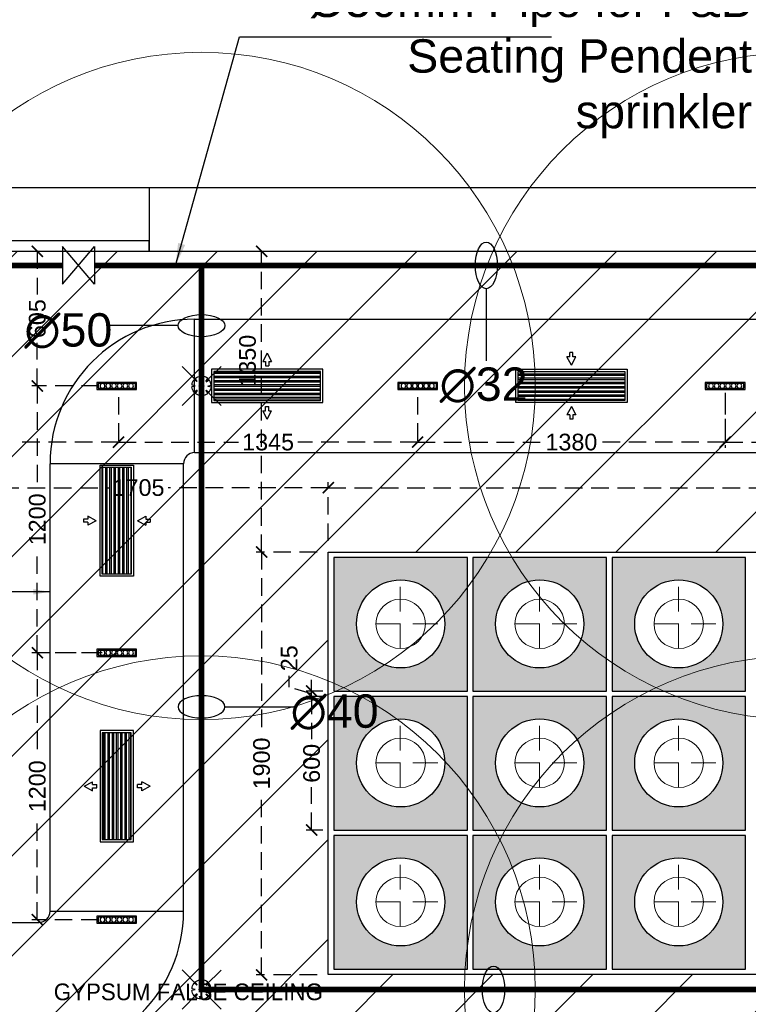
# Model space of a CAD drawing. Header units: millimetres. Extents: x 977810 to 1748958, y 1188532 to 1209441.
# Tile 22 of 30: x 1122526 to 1125800, y 1196809 to 1201236. Entities that reach past the tile are written whole.
import ezdxf

# ---------------------------------------------------------------- set-up
doc = ezdxf.new("R2010")
doc.units = ezdxf.units.MM
doc.header["$LTSCALE"] = 7
doc.header["$PDMODE"] = 35
doc.header["$PDSIZE"] = -5
for name, pattern in [('( Hidden )', [0.375, 0.25, -0.125]), ('Hidden', [9.524999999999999, 6.35, -3.175]), ('HIDDEN2', [4.7624999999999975, 3.174999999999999, -1.587499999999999])]:
    doc.linetypes.add(name, pattern=pattern)
for name, color, linetype in [('$AUDIT-BAD-LAYER', 7, 'Continuous'), ('FIRE DIA', 7, 'Continuous'), ('HVAC RAG', 1, 'Continuous'), ('HVAC SAG', 6, 'Continuous'), ('HVAC TEXT PP', 7, 'Continuous'), ('PD_BASE', 8, 'Continuous'), ('PD_DIMENSION', 101, 'Continuous'), ('PP- HVAC TEXT 1', 7, 'Continuous')]:
    doc.layers.add(name, color=color, linetype=linetype)
for name, color, linetype, lineweight in [('COMMENTS', 2, 'Continuous', 50), ('FIRE', 1, 'Continuous', 25), ('PD_025_TEXT', 61, 'Continuous', 25), ('PD_ELEVATION_03', 80, 'Continuous', 18), ('PD_ELEVATION_05', 50, 'Continuous', 30), ('PD_FIXTURE', 21, 'Continuous', 25), ('PD_HATCH', 45, 'Continuous', 9), ('PD_I_LIGHTING', 23, 'Continuous', 15), ('PP-FIRE SPRINKLER', 1, 'Continuous', 0), ('PP-SPRINKLER PIPE', 1, 'Continuous', 0), ('SH-SPRINKLAR', 1, 'Continuous', 30), ('WALL ROOM 22', 8, 'Continuous', 0)]:
    doc.layers.add(name, color=color, linetype=linetype, lineweight=lineweight)
doc.styles.add('ROMANS', font='ARIALN.TTF', dxfattribs={"width": 0.75})
doc.styles.get("Standard").update_dxf_attribs({"font": 'arial.ttf'})
doc.styles.add('text Ht 200mm', font='arial.ttf')
doc.dimstyles.new('100', dxfattribs={"dimtxt": 200, "dimasz": 75, "dimexe": 35, "dimexo": 25, "dimgap": 0.5, "dimtad": 1, "dimdec": 0, "dimrnd": 5, "dimzin": 0, "dimdsep": 46, "dimtxsty": 'Standard', "dimblk": 'OBLIQUE', "dimcen": 5, "dimdle": 35, "dimclre": 1, "dimadec": 0, "dimazin": 0, "dimtfac": 1, "dimtdec": 0, "dimtmove": 1, "dimatfit": 3, "dimfxl": 0.18, "dimtolj": 1, "dimtzin": 0, "dimlwd": -1, "dimlwe": -1, "dimarcsym": 0})
doc.dimstyles.new('MM', dxfattribs={"dimtxt": 75, "dimasz": 50, "dimexe": 25, "dimexo": 50, "dimgap": 25, "dimtad": 0, "dimdec": 0, "dimrnd": 5, "dimtxsty": 'Standard', "dimblk": 'ARCHTICK', "dimcen": 2.5, "dimadec": 0, "dimazin": 0, "dimtfac": 1, "dimtdec": 0, "dimtmove": 1, "dimatfit": 3, "dimfxl": 1, "dimarcsym": 0})

# ---------------------------------------------------------------- blocks, each defined once
blk = doc.blocks.new('_ARCHTICK')
at = {"color": 0, "linetype": 'ByBlock', "const_width": 0.15}
blk.add_lwpolyline([(-0.5, -0.5), (0.5, 0.5)], dxfattribs=at)
blk = doc.blocks.new('*D91')
at = {"layer": 'Defpoints', "color": 0, "ltscale": 45, "transparency": 16777216}
for p in [(1123837.903819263, 1198217.943825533), (1123937.725084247, 1198217.943825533, 999001.3930008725), (1123937.725084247, 1198192.943825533, 999001.393000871)]:
    blk.add_point(p, dxfattribs=at)
at = {"layer": 'PD_DIMENSION', "color": 0, "linetype": '( Hidden )', "lineweight": -2, "ltscale": 45, "transparency": 16777216}
for p, q in [((1123737.110845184, 1198235.681717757), (1123737.110845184, 1198285.681717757)), ((1123837.903819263, 1198217.943825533), (1123837.903819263, 1198267.943825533)), ((1123837.903819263, 1198205.443825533), (1123737.110845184, 1198235.681717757)), ((1123887.725084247, 1198217.943825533), (1123812.903819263, 1198217.943825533)), ((1123837.903819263, 1198192.943825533), (1123837.903819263, 1198217.943825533)), ((1123837.903819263, 1198192.943825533), (1123837.903819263, 1198217.943825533)), ((1123887.725084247, 1198192.943825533), (1123812.903819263, 1198192.943825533)), ((1123837.903819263, 1198192.943825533), (1123837.903819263, 1198142.943825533))]:
    blk.add_line(p, q, dxfattribs=at)
at = {"layer": 'PD_DIMENSION', "color": 0, "lineweight": -2, "ltscale": 45, "transparency": 16777216, "xscale": 50, "yscale": 50, "zscale": 50}
for p, rotation in [((1123837.903819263, 1198217.943825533), 270), ((1123837.903819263, 1198192.943825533), 90)]:
    blk.add_blockref('_ARCHTICK', p, dxfattribs=dict(at, rotation=rotation))
at = {"layer": 'PD_DIMENSION', "color": 0, "ltscale": 45, "transparency": 16777216, "insert": (1123737.110845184, 1198365.320189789), "char_height": 75, "attachment_point": 5, "rotation": 90}
blk.add_mtext('25', dxfattribs=at)
blk = doc.blocks.new('*D92')
at = {"layer": 'Defpoints', "color": 0, "ltscale": 45, "transparency": 16777216}
for p in [(1122604.994466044, 1198389.817975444), (1122932.051075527, 1198389.817975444, -644593.7559600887), (1122930.432862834, 1197189.817975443, -644593.7559600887)]:
    blk.add_point(p, dxfattribs=at)
at = {"layer": 'PD_DIMENSION', "color": 0, "linetype": '( Hidden )', "lineweight": -2, "ltscale": 45, "transparency": 16777216}
for p, q in [((1122882.051075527, 1198389.817975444), (1122579.994466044, 1198389.817975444)), ((1122604.994466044, 1198389.817975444), (1122604.994466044, 1197923.148466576)), ((1122604.994466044, 1197189.817975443), (1122604.994466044, 1197656.487484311)), ((1122880.432862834, 1197189.817975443), (1122579.994466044, 1197189.817975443))]:
    blk.add_line(p, q, dxfattribs=at)
at = {"layer": 'PD_DIMENSION', "color": 0, "lineweight": -2, "ltscale": 45, "transparency": 16777216, "xscale": 50, "yscale": 50, "zscale": 50}
for p, rotation in [((1122604.994466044, 1198389.817975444), 90), ((1122604.994466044, 1197189.817975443), 270)]:
    blk.add_blockref('_ARCHTICK', p, dxfattribs=dict(at, rotation=rotation))
at = {"layer": 'PD_DIMENSION', "color": 0, "ltscale": 45, "transparency": 16777216, "insert": (1122604.994466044, 1197789.817975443), "char_height": 75, "attachment_point": 5, "rotation": 90}
blk.add_mtext('1200', dxfattribs=at)
blk = doc.blocks.new('*D93')
at = {"layer": 'Defpoints', "color": 0, "ltscale": 45, "transparency": 16777216}
for p in [(1122604.994466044, 1199589.817975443), (1122932.051075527, 1199589.817975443, -666000.9286672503), (1122947.051075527, 1198389.817975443, -644593.7559600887)]:
    blk.add_point(p, dxfattribs=at)
at = {"layer": 'PD_DIMENSION', "color": 0, "linetype": '( Hidden )', "lineweight": -2, "ltscale": 45, "transparency": 16777216}
for p, q in [((1122882.051075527, 1199589.817975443), (1122579.994466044, 1199589.817975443)), ((1122604.994466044, 1199589.817975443), (1122604.994466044, 1199123.148466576)), ((1122604.994466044, 1198389.817975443), (1122604.994466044, 1198856.487484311)), ((1122897.051075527, 1198389.817975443), (1122579.994466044, 1198389.817975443))]:
    blk.add_line(p, q, dxfattribs=at)
at = {"layer": 'PD_DIMENSION', "color": 0, "lineweight": -2, "ltscale": 45, "transparency": 16777216, "xscale": 50, "yscale": 50, "zscale": 50}
for p, rotation in [((1122604.994466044, 1199589.817975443), 90), ((1122604.994466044, 1198389.817975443), 270)]:
    blk.add_blockref('_ARCHTICK', p, dxfattribs=dict(at, rotation=rotation))
at = {"layer": 'PD_DIMENSION', "color": 0, "ltscale": 45, "transparency": 16777216, "insert": (1122604.994466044, 1198989.817975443), "char_height": 75, "attachment_point": 5, "rotation": 90}
blk.add_mtext('1200', dxfattribs=at)
blk = doc.blocks.new('*D95')
at = {"layer": 'Defpoints', "color": 0, "ltscale": 45, "transparency": 16777216}
for p in [(1123613.115966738, 1200194.5788398), (1123998.570142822, 1200194.5788398), (1123912.725084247, 1198842.943825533, 999001.3930008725)]:
    blk.add_point(p, dxfattribs=at)
at = {"layer": 'PD_DIMENSION', "color": 0, "linetype": '( Hidden )', "lineweight": -2, "ltscale": 45, "transparency": 16777216}
for p, q in [((1123948.570142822, 1200194.5788398), (1123588.115966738, 1200194.5788398)), ((1123613.115966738, 1198842.943825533), (1123613.115966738, 1200194.5788398)), ((1123862.725084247, 1198842.943825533), (1123588.115966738, 1198842.943825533))]:
    blk.add_line(p, q, dxfattribs=at)
at = {"layer": 'PD_DIMENSION', "color": 0, "lineweight": -2, "ltscale": 45, "transparency": 16777216, "xscale": 50, "yscale": 50, "zscale": 50}
for p, rotation in [((1123613.115966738, 1200194.5788398), 90), ((1123613.115966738, 1198842.943825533), 270)]:
    blk.add_blockref('_ARCHTICK', p, dxfattribs=dict(at, rotation=rotation))
at = {"layer": 'PD_DIMENSION', "color": 0, "ltscale": 45, "transparency": 16777216, "insert": (1123549.797412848, 1199703.12303946), "char_height": 75, "attachment_point": 5, "rotation": 90}
blk.add_mtext('1350', dxfattribs=at)
blk = doc.blocks.new('*D96')
at = {"layer": 'Defpoints', "color": 0, "ltscale": 45, "transparency": 16777216}
for p in [(1122604.994466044, 1200194.595931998), (1122932.062863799, 1200194.595931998), (1122932.051075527, 1199589.817975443, -999001.393000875)]:
    blk.add_point(p, dxfattribs=at)
at = {"layer": 'PD_DIMENSION', "color": 0, "linetype": '( Hidden )', "lineweight": -2, "ltscale": 45, "transparency": 16777216}
for p, q in [((1122882.062863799, 1200194.595931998), (1122579.994466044, 1200194.595931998)), ((1122604.994466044, 1200194.595931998), (1122604.994466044, 1200000.545971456)), ((1122604.994466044, 1199589.817975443), (1122604.994466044, 1199783.867935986)), ((1122882.051075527, 1199589.817975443), (1122579.994466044, 1199589.817975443))]:
    blk.add_line(p, q, dxfattribs=at)
at = {"layer": 'PD_DIMENSION', "color": 0, "lineweight": -2, "ltscale": 45, "transparency": 16777216, "xscale": 50, "yscale": 50, "zscale": 50}
for p, rotation in [((1122604.994466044, 1200194.595931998), 90), ((1122604.994466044, 1199589.817975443), 270)]:
    blk.add_blockref('_ARCHTICK', p, dxfattribs=dict(at, rotation=rotation))
at = {"layer": 'PD_DIMENSION', "color": 0, "ltscale": 45, "transparency": 16777216, "insert": (1122604.994466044, 1199892.20695372), "char_height": 75, "attachment_point": 5, "rotation": 90}
blk.add_mtext('605', dxfattribs=at)
blk = doc.blocks.new('*D97')
at = {"layer": 'Defpoints', "color": 0, "ltscale": 45, "transparency": 16777216}
for p in [(1123837.903819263, 1198192.943825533), (1123937.725084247, 1198192.943825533, -2.444721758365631e-09), (1123937.725084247, 1197592.943825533, -2.444721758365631e-09)]:
    blk.add_point(p, dxfattribs=at)
at = {"layer": 'PD_DIMENSION', "color": 0, "linetype": '( Hidden )', "lineweight": -2, "ltscale": 45, "transparency": 16777216}
for p, q in [((1123887.725084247, 1198192.943825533), (1123812.903819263, 1198192.943825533)), ((1123837.903819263, 1198192.943825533), (1123837.903819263, 1198000.873566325)), ((1123837.903819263, 1197592.943825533), (1123837.903819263, 1197785.014084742)), ((1123887.725084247, 1197592.943825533), (1123812.903819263, 1197592.943825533))]:
    blk.add_line(p, q, dxfattribs=at)
at = {"layer": 'PD_DIMENSION', "color": 0, "lineweight": -2, "ltscale": 45, "transparency": 16777216, "xscale": 50, "yscale": 50, "zscale": 50}
for p, rotation in [((1123837.903819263, 1198192.943825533), 90), ((1123837.903819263, 1197592.943825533), 270)]:
    blk.add_blockref('_ARCHTICK', p, dxfattribs=dict(at, rotation=rotation))
at = {"layer": 'PD_DIMENSION', "color": 0, "ltscale": 45, "transparency": 16777216, "insert": (1123837.903819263, 1197892.943825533), "char_height": 75, "attachment_point": 5, "rotation": 90}
blk.add_mtext('600', dxfattribs=at)
blk = doc.blocks.new('*D98')
at = {"layer": 'Defpoints', "color": 0, "ltscale": 45, "transparency": 16777216}
for p in [(1121766.878670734, 1200193.654868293), (1122970.372243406, 1199589.817975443, -977594.2202937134), (1121766.878670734, 1199336.837190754)]:
    blk.add_point(p, dxfattribs=at)
at = {"layer": 'PD_DIMENSION', "color": 0, "linetype": '( Hidden )', "lineweight": -2, "ltscale": 45, "transparency": 16777216}
for p, q in [((1121766.878670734, 1200143.654868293), (1121766.878670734, 1199311.837190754)), ((1122970.372243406, 1199539.817975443), (1122970.372243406, 1199311.837190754)), ((1121766.878670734, 1199336.837190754), (1122234.885688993, 1199336.837190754)), ((1122970.372243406, 1199336.837190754), (1122502.365225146, 1199336.837190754))]:
    blk.add_line(p, q, dxfattribs=at)
at = {"layer": 'PD_DIMENSION', "color": 0, "lineweight": -2, "ltscale": 45, "transparency": 16777216, "xscale": 50, "yscale": 50, "zscale": 50, "rotation": 180}
blk.add_blockref('_ARCHTICK', (1121766.878670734, 1199336.837190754), dxfattribs=at)
at = {"layer": 'PD_DIMENSION', "color": 0, "lineweight": -2, "ltscale": 45, "transparency": 16777216, "xscale": 50, "yscale": 50, "zscale": 50}
blk.add_blockref('_ARCHTICK', (1122970.372243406, 1199336.837190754), dxfattribs=at)
at = {"layer": 'PD_DIMENSION', "color": 0, "ltscale": 45, "transparency": 16777216, "insert": (1122368.62545707, 1199336.837190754), "char_height": 75, "attachment_point": 5}
blk.add_mtext('1205', dxfattribs=at)
blk = doc.blocks.new('LIOGHT33')
at = {"layer": 'PD_FIXTURE', "color": 8}
for points in [[(0, 1.25), (6.999999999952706, 1.25), (6.999999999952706, 0), (0, 0)], [(0.2000000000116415, 1.049999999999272), (6.799999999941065, 1.049999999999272), (6.799999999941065, 0.2000000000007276), (0.2000000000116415, 0.2000000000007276)]]:
    blk.add_lwpolyline(points, close=True, dxfattribs=at)
for centre in [(1, 0.625), (2, 0.625), (3, 0.625), (4, 0.625), (5, 0.625), (6, 0.625)]:
    blk.add_circle(centre, 0.4249999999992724, dxfattribs=at)
blk = doc.blocks.new('*D101')
at = {"layer": 'Defpoints', "color": 0, "ltscale": 45, "transparency": 16777216}
for p in [(1122970.372243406, 1199589.817975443, -977594.2202937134), (1124314.186873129, 1199589.817975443, -927644.1506436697), (1122970.372243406, 1199336.837190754)]:
    blk.add_point(p, dxfattribs=at)
at = {"layer": 'PD_DIMENSION', "color": 0, "linetype": '( Hidden )', "lineweight": -2, "ltscale": 45, "transparency": 16777216}
for p, q in [((1122970.372243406, 1199539.817975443), (1122970.372243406, 1199311.837190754)), ((1124314.186873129, 1199539.817975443), (1124314.186873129, 1199311.837190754)), ((1122970.372243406, 1199336.837190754), (1123508.539790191, 1199336.837190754)), ((1124314.186873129, 1199336.837190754), (1123776.019326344, 1199336.837190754))]:
    blk.add_line(p, q, dxfattribs=at)
at = {"layer": 'PD_DIMENSION', "color": 0, "lineweight": -2, "ltscale": 45, "transparency": 16777216, "xscale": 50, "yscale": 50, "zscale": 50, "rotation": 180}
blk.add_blockref('_ARCHTICK', (1122970.372243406, 1199336.837190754), dxfattribs=at)
at = {"layer": 'PD_DIMENSION', "color": 0, "lineweight": -2, "ltscale": 45, "transparency": 16777216, "xscale": 50, "yscale": 50, "zscale": 50}
blk.add_blockref('_ARCHTICK', (1124314.186873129, 1199336.837190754), dxfattribs=at)
at = {"layer": 'PD_DIMENSION', "color": 0, "ltscale": 45, "transparency": 16777216, "insert": (1123642.279558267, 1199336.837190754), "char_height": 75, "attachment_point": 5}
blk.add_mtext('1345', dxfattribs=at)
blk = doc.blocks.new('*D102')
at = {"layer": 'Defpoints', "color": 0, "ltscale": 45, "transparency": 16777216}
for p in [(1124314.186873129, 1199589.817975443, -999001.393000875), (1125696.322670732, 1199609.361756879, -927644.1506436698), (1124314.186873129, 1199336.837190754)]:
    blk.add_point(p, dxfattribs=at)
at = {"layer": 'PD_DIMENSION', "color": 0, "linetype": '( Hidden )', "lineweight": -2, "ltscale": 45, "transparency": 16777216}
for p, q in [((1125696.322670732, 1199559.361756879), (1125696.322670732, 1199311.837190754)), ((1124314.186873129, 1199539.817975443), (1124314.186873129, 1199311.837190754)), ((1124314.186873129, 1199336.837190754), (1124871.924280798, 1199336.837190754)), ((1125696.322670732, 1199336.837190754), (1125138.585263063, 1199336.837190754))]:
    blk.add_line(p, q, dxfattribs=at)
at = {"layer": 'PD_DIMENSION', "color": 0, "lineweight": -2, "ltscale": 45, "transparency": 16777216, "xscale": 50, "yscale": 50, "zscale": 50, "rotation": 180}
blk.add_blockref('_ARCHTICK', (1124314.186873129, 1199336.837190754), dxfattribs=at)
at = {"layer": 'PD_DIMENSION', "color": 0, "lineweight": -2, "ltscale": 45, "transparency": 16777216, "xscale": 50, "yscale": 50, "zscale": 50}
blk.add_blockref('_ARCHTICK', (1125696.322670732, 1199336.837190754), dxfattribs=at)
at = {"layer": 'PD_DIMENSION', "color": 0, "ltscale": 45, "transparency": 16777216, "insert": (1125005.254771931, 1199336.837190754), "char_height": 75, "attachment_point": 5}
blk.add_mtext('1380', dxfattribs=at)
blk = doc.blocks.new('*D103')
at = {"layer": 'Defpoints', "color": 0, "ltscale": 45, "transparency": 16777216}
for p in [(1125696.322670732, 1199589.817975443, -877694.080993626), (1127078.458468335, 1199589.817975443, -806336.8386364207), (1125696.322670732, 1199336.837190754)]:
    blk.add_point(p, dxfattribs=at)
at = {"layer": 'PD_DIMENSION', "color": 0, "linetype": '( Hidden )', "lineweight": -2, "ltscale": 45, "transparency": 16777216}
for p, q in [((1125696.322670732, 1199539.817975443), (1125696.322670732, 1199311.837190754)), ((1127078.458468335, 1199539.817975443), (1127078.458468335, 1199311.837190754)), ((1125696.322670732, 1199336.837190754), (1126254.060078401, 1199336.837190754)), ((1127078.458468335, 1199336.837190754), (1126520.721060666, 1199336.837190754))]:
    blk.add_line(p, q, dxfattribs=at)
at = {"layer": 'PD_DIMENSION', "color": 0, "lineweight": -2, "ltscale": 45, "transparency": 16777216, "xscale": 50, "yscale": 50, "zscale": 50, "rotation": 180}
blk.add_blockref('_ARCHTICK', (1125696.322670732, 1199336.837190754), dxfattribs=at)
at = {"layer": 'PD_DIMENSION', "color": 0, "lineweight": -2, "ltscale": 45, "transparency": 16777216, "xscale": 50, "yscale": 50, "zscale": 50}
blk.add_blockref('_ARCHTICK', (1127078.458468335, 1199336.837190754), dxfattribs=at)
at = {"layer": 'PD_DIMENSION', "color": 0, "ltscale": 45, "transparency": 16777216, "insert": (1126387.390569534, 1199336.837190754), "char_height": 75, "attachment_point": 5}
blk.add_mtext('1380', dxfattribs=at)
blk = doc.blocks.new('*D112')
at = {"layer": 'Defpoints', "color": 0, "ltscale": 45, "transparency": 16777216}
for p in [(1122207.052208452, 1199132.267378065), (1123912.725084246, 1198842.943825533, 999001.3930008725), (1122207.052208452, 1198194.562554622)]:
    blk.add_point(p, dxfattribs=at)
at = {"layer": 'PD_DIMENSION', "color": 0, "linetype": '( Hidden )', "lineweight": -2, "ltscale": 45, "transparency": 16777216}
for p, q in [((1122207.052208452, 1198244.562554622), (1122207.052208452, 1199157.267378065)), ((1123912.725084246, 1198892.943825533), (1123912.725084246, 1199157.267378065)), ((1122207.052208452, 1199132.267378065), (1122926.148878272, 1199132.267378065)), ((1123912.725084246, 1199132.267378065), (1123193.628414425, 1199132.267378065))]:
    blk.add_line(p, q, dxfattribs=at)
at = {"layer": 'PD_DIMENSION', "color": 0, "lineweight": -2, "ltscale": 45, "transparency": 16777216, "xscale": 50, "yscale": 50, "zscale": 50, "rotation": 180}
blk.add_blockref('_ARCHTICK', (1122207.052208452, 1199132.267378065), dxfattribs=at)
at = {"layer": 'PD_DIMENSION', "color": 0, "lineweight": -2, "ltscale": 45, "transparency": 16777216, "xscale": 50, "yscale": 50, "zscale": 50}
blk.add_blockref('_ARCHTICK', (1123912.725084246, 1199132.267378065), dxfattribs=at)
at = {"layer": 'PD_DIMENSION', "color": 0, "ltscale": 45, "transparency": 16777216, "insert": (1123059.888646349, 1199132.267378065), "char_height": 75, "attachment_point": 5}
blk.add_mtext('1705', dxfattribs=at)
blk = doc.blocks.new('*D115')
at = {"layer": 'Defpoints', "color": 0, "ltscale": 45, "transparency": 16777216}
for p in [(1123613.115966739, 1198842.943825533), (1123912.725084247, 1198842.943825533, 999001.3930008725), (1123912.725084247, 1196941.679007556, 999001.3930008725)]:
    blk.add_point(p, dxfattribs=at)
at = {"layer": 'PD_DIMENSION', "color": 0, "linetype": '( Hidden )', "lineweight": -2, "ltscale": 45, "transparency": 16777216}
for p, q in [((1123862.725084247, 1198842.943825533), (1123588.115966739, 1198842.943825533)), ((1123613.115966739, 1198842.943825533), (1123613.115966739, 1198025.641907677)), ((1123613.115966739, 1196941.679007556), (1123613.115966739, 1197758.980925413)), ((1123862.725084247, 1196941.679007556), (1123588.115966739, 1196941.679007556))]:
    blk.add_line(p, q, dxfattribs=at)
at = {"layer": 'PD_DIMENSION', "color": 0, "lineweight": -2, "ltscale": 45, "transparency": 16777216, "xscale": 50, "yscale": 50, "zscale": 50}
for p, rotation in [((1123613.115966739, 1198842.943825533), 90), ((1123613.115966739, 1196941.679007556), 270)]:
    blk.add_blockref('_ARCHTICK', p, dxfattribs=dict(at, rotation=rotation))
at = {"layer": 'PD_DIMENSION', "color": 0, "ltscale": 45, "transparency": 16777216, "insert": (1123613.115966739, 1197892.311416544), "char_height": 75, "attachment_point": 5, "rotation": 90}
blk.add_mtext('1900', dxfattribs=at)
blk = doc.blocks.new('*D116')
at = {"layer": 'Defpoints', "color": 0, "ltscale": 45, "transparency": 16777216}
for p in [(1131437.725084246, 1199132.267378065), (1123912.725084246, 1198842.943825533, 999001.3930008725), (1131437.725084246, 1198842.943825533, 999001.3930008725)]:
    blk.add_point(p, dxfattribs=at)
at = {"layer": 'PD_DIMENSION', "color": 0, "linetype": '( Hidden )', "lineweight": -2, "ltscale": 45, "transparency": 16777216}
for p, q in [((1123912.725084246, 1198892.943825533), (1123912.725084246, 1199157.267378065)), ((1131437.725084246, 1198892.943825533), (1131437.725084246, 1199157.267378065)), ((1123912.725084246, 1199132.267378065), (1127538.262260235, 1199132.267378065)), ((1131437.725084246, 1199132.267378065), (1127812.187908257, 1199132.267378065))]:
    blk.add_line(p, q, dxfattribs=at)
at = {"layer": 'PD_DIMENSION', "color": 0, "lineweight": -2, "ltscale": 45, "transparency": 16777216, "xscale": 50, "yscale": 50, "zscale": 50, "rotation": 180}
blk.add_blockref('_ARCHTICK', (1123912.725084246, 1199132.267378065), dxfattribs=at)
at = {"layer": 'PD_DIMENSION', "color": 0, "lineweight": -2, "ltscale": 45, "transparency": 16777216, "xscale": 50, "yscale": 50, "zscale": 50}
blk.add_blockref('_ARCHTICK', (1131437.725084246, 1199132.267378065), dxfattribs=at)
at = {"layer": 'PD_DIMENSION', "color": 0, "ltscale": 45, "transparency": 16777216, "insert": (1127675.225084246, 1199132.267378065), "char_height": 75, "attachment_point": 5}
blk.add_mtext('7525', dxfattribs=at)
blk = doc.blocks.new('light box 600')
at = {"layer": 'PD_HATCH', "linetype": 'HIDDEN2'}
h = blk.add_hatch(dxfattribs=at)
h.set_pattern_fill('ANGLE', color=251)
h.set_pattern_definition([(0, (0, 0), (0, 6.985), [5.08, -1.905]), (90, (0, 0), (-6.985, 4.277078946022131e-16), [5.08, -1.905])])
h.paths.add_polyline_path([(1202019.348491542, 1198494.106810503), (1201419.348491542, 1198494.106810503), (1201419.348491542, 1197894.106810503), (1202019.348491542, 1197894.106810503)])
h.paths.add_polyline_path([(1201917.348491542, 1198196.106810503, -1), (1201521.348491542, 1198196.106810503, -1)], flags=16)
h.paths.add_polyline_path([(1201830.459602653, 1198196.106810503, -1), (1201608.237380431, 1198196.106810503, -1)], flags=0)
at = {"layer": 'PD_FIXTURE', "color": 251}
blk.add_lwpolyline([(1201419.348491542, 1197894.106810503), (1202019.348491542, 1197894.106810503), (1202019.348491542, 1198494.106810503), (1201419.348491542, 1198494.106810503)], close=True, dxfattribs=at)
blk.add_circle((1201719.348491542, 1198196.106810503), 198, dxfattribs=at)
at = {"layer": 'PD_I_LIGHTING', "color": 251, "linetype": 'Hidden', "lineweight": 0, "ltscale": 2.5}
for p, q in [((1201717.781516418, 1198362.773477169), (1201717.781516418, 1198029.440143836)), ((1201886.015158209, 1198196.106810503), (1201552.681824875, 1198196.106810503))]:
    blk.add_line(p, q, dxfattribs=at)
at = {"layer": 'PD_I_LIGHTING', "color": 251, "lineweight": 0}
blk.add_circle((1201719.348491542, 1198196.106810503), 111.1111111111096, dxfattribs=at)
blk = doc.blocks.new('RCP')
at = {"layer": 'PD_FIXTURE', "color": 251, "elevation": 999001.3930008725}
blk.add_lwpolyline([(1123912.725084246, 1189553.064010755), (1131437.725084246, 1189553.064010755), (1131437.725084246, 1187653.064010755), (1123912.725084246, 1187653.064010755)], close=True, dxfattribs=at)
at = {"layer": 'PD_ELEVATION_05', "color": 251}
for p in [(-77481.6234072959, -8966.042799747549, 999001.3930008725), (-76856.6234072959, -8966.042799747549, 999001.3930008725), (-76231.6234072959, -8966.042799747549, 999001.3930008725), (-77481.6234072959, -9591.042799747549, 999001.393000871), (-76856.6234072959, -9591.042799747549, 999001.393000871), (-76231.6234072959, -9591.042799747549, 999001.393000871), (-77481.6234072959, -10216.04279974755, 999001.393000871), (-76856.6234072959, -10216.04279974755, 999001.393000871), (-76231.6234072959, -10216.04279974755, 999001.393000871)]:
    blk.add_blockref('light box 600', p, dxfattribs=at)
blk = doc.blocks.new('SEATING PLAN LAYOUT')
at = {"layer": 'PD_BASE', "color": 251}
for points in [[(1041961.159754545, 1217846.967467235), (1049754.146094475, 1217846.967467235), (1049854.763016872, 1217519.470500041), (1050051.721588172, 1218144.357190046), (1050219.107628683, 1217846.967467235), (1057670.837759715, 1217846.967467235)], [(1048874.822080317, 1217846.967467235), (1048874.822080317, 1217558.747493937), (1046018.27918908, 1217558.747493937), (1046018.27918908, 1217846.967467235)]]:
    blk.add_lwpolyline(points, dxfattribs=at)
at = {"layer": 'PD_BASE', "color": 251, "elevation": -9.313225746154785e-10}
blk.add_lwpolyline([(1045116.649518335, 1217608.191455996), (1046016.649518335, 1217608.191455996), (1046016.649518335, 1217558.970250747), (1045116.649518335, 1217558.970250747)], close=True, dxfattribs=at)
blk = doc.blocks.new('zw$6851')
at = {"layer": 'HVAC SAG'}
for p, q in [((-3.799045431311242, 56.57268066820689), (-23.79904543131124, 19.49877024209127)), ((-3.799045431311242, 56.57268066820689), (16.20095456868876, 19.49877024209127)), ((-23.79904543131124, 19.49877024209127), (-10.93095334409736, 19.49877024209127)), ((-10.93095334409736, 19.49877024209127), (-10.93095334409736, 0)), ((-10.93095334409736, 0), (3.332862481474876, 0)), ((3.332862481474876, 19.49877024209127), (3.332862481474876, 0)), ((3.332862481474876, 19.49877024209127), (16.20095456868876, 19.49877024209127))]:
    blk.add_line(p, q, dxfattribs=at)
blk = doc.blocks.new('SAG')
at = {"layer": 'HVAC SAG'}
h = blk.add_hatch(dxfattribs=at)
h.set_pattern_fill('ANSI32', color=8, scale=2, angle=315)
h.set_pattern_definition([(360, (-140.0000000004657, -39.99999999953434), (4.665904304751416e-15, 19.05), []), (360, (-133.6499972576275, -46.35000274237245), (4.665904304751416e-15, 19.05), [])])
h.paths.add_polyline_path([(-140.0000000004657, -39.99999999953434), (-140.0000000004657, 90.00000000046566), (339.9999999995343, 90.00000000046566), (339.9999999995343, -39.99999999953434)])
for points in [[(-150.0000000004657, -49.99999999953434), (349.9999999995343, -49.99999999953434), (349.9999999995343, 100.0000000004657), (-150.0000000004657, 100.0000000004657)], [(-140.0000000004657, -39.99999999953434), (339.9999999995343, -39.99999999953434), (339.9999999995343, 90.00000000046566), (-140.0000000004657, 90.00000000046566)]]:
    blk.add_lwpolyline(points, close=True, dxfattribs=at)
blk.add_blockref('zw$6851', (103.7990454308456, 115.0000000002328), dxfattribs=at)
at = {"layer": 'HVAC SAG', "xscale": -1, "rotation": 180}
blk.add_blockref('zw$6851', (103.7990454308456, -67.99999999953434), dxfattribs=at)
blk = doc.blocks.new('RAG')
at = {"layer": 'HVAC SAG'}
h = blk.add_hatch(dxfattribs=at)
h.set_pattern_fill('ANSI32', color=8, scale=2, angle=225)
h.set_pattern_definition([(360, (-1048880.977771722, -1112434.905017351), (4.665904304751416e-15, 19.05), []), (360, (-1048874.627768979, -1112441.255020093), (4.665904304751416e-15, 19.05), [])])
h.paths.add_polyline_path([(-340, -40.00000000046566), (-340, 89.99999999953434), (140, 89.99999999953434), (140, -40.00000000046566)])
at = {"layer": 'HVAC RAG'}
for p, q in [((-100, 117.9999999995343), (-120, 155.07391042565)), ((-107.1319079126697, 155.07391042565), (-120, 155.07391042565)), ((-107.1319079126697, 155.07391042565), (-107.1319079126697, 174.5726806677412)), ((-92.86809208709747, 174.5726806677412), (-107.1319079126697, 174.5726806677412)), ((-100, 117.9999999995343), (-80, 155.07391042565)), ((-92.86809208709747, 155.07391042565), (-92.86809208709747, 174.5726806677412)), ((-80, 155.07391042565), (-92.86809208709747, 155.07391042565)), ((-100, -68.00000000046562), (-120, -105.0739104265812)), ((-100, -68.00000000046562), (-80, -105.0739104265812)), ((-107.1319079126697, -105.0739104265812), (-120, -105.0739104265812)), ((-107.1319079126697, -105.0739104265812), (-107.1319079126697, -124.5726806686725)), ((-92.86809208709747, -124.5726806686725), (-107.1319079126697, -124.5726806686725)), ((-80, -105.0739104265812), (-92.86809208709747, -105.0739104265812)), ((-92.86809208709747, -105.0739104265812), (-92.86809208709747, -124.5726806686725))]:
    blk.add_line(p, q, dxfattribs=at)
for points in [[(150, -50.00000000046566), (-350, -50.00000000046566), (-350, 99.99999999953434), (150, 99.99999999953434)], [(140, -40.00000000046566), (-340, -40.00000000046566), (-340, 89.99999999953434), (140, 89.99999999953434)]]:
    blk.add_lwpolyline(points, close=True, dxfattribs=at)
blk = doc.blocks.new('_Oblique')
at = {"color": 0, "linetype": 'ByBlock', "lineweight": -2}
blk.add_line((-0.5, -0.5), (0.5, 0.5), dxfattribs=at)
blk = doc.blocks.new('PP-SP ARROW')
at = {"color": 3}
blk.add_line((-31.48044756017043, 1.819e-12), (-128.7031155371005, 1.819e-12), dxfattribs=at)
blk.add_ellipse((0, 1.819e-12), major_axis=(-31.48044756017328, 3.900000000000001e-15), ratio=0.476486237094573, dxfattribs=at)
blk = doc.blocks.new('PP-CEILING PENDANT')
at = {"layer": 'COMMENTS', "color": 251, "lineweight": 5}
blk.add_circle((0, -7.275957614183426e-12), 1500, dxfattribs=at)
at = {"layer": 'SH-SPRINKLAR', "color": 1, "lineweight": -3}
for p, q in [((0.1814008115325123, 27.69735801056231), (0.3058321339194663, 123.8450247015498)), ((-28.18387309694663, 0.1818751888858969), (-43.76290575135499, 3.688764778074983)), ((-20.35408454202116, 19.13952944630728), (-33.79557540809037, 27.77640211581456)), ((-19.26202017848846, 20.21544620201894), (-27.55888204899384, 32.66645245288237)), ((-0.4318130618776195, 27.67339613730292), (-3.813721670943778, 43.21407067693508)), ((0.7946146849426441, 27.72131988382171), (4.324885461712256, 43.40422130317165)), ((5.910774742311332, 8.294318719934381), (18.34801383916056, 20.70200541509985)), ((8.355253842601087, 5.844017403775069), (20.79249293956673, 18.25170409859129)), ((19.90509806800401, 20.67794529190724), (28.64544581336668, 33.89016905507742)), ((20.87158662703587, 19.55465986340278), (33.54991326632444, 27.61619042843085)), ((27.80698310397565, 0.0486756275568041), (43.40252477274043, 3.481402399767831)), ((-28.08217348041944, -0.4990585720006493), (-124.2298641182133, -0.3947595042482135)), ((-28.18867531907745, -1.163874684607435), (-43.72651957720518, -4.545167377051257)), ((-19.90253339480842, -20.01459076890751), (-33.49086885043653, -28.60942457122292)), ((-20.16818887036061, -21.20042787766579), (-27.71511678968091, -33.00731399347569)), ((-21.1710529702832, -18.72315925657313), (-8.733813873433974, -6.315472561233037)), ((-18.72657386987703, -21.17346057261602), (-6.289334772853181, -8.765773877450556)), ((-0.5645984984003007, -28.14338145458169), (-4.020409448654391, -43.66778938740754)), ((0.1354994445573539, -28.22121676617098), (0.02115032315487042, -124.3553821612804)), ((0.6615873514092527, -28.19713985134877), (4.117200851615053, -43.89666035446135)), ((18.47691868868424, -21.05862248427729), (28.48275261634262, -34.49843003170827)), ((19.42964483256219, -20.10816013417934), (32.97693332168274, -28.76754828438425)), ((27.79824396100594, -0.6242023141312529), (123.9324093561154, -0.738551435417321)), ((27.80538235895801, -1.297081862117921), (43.32696297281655, -4.752263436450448))]:
    blk.add_line(p, q, dxfattribs=at)
at = {"layer": 'SH-SPRINKLAR', "color": 1, "lineweight": -3, "extrusion": (0, 0, -1)}
for centre, major_axis, ratio, start_param, end_param in [((5.820766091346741e-11, -1.455191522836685e-11), (0.1561181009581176, 43.74972145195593), 0.9999999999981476, 4.79864397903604, 5.403679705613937), ((1.273046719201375, -0.2392063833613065), (43.74972145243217, -0.1561181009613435), 0.9999999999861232, 4.778633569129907, 5.384791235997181), ((5.820766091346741e-11, -1.455191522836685e-11), (-43.74972145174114, 0.1561181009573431), 0.9999999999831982, 5.573949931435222, 6.180955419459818)]:
    blk.add_ellipse(centre, major_axis=major_axis, ratio=ratio, start_param=start_param, end_param=end_param, dxfattribs=at)
at = {"layer": 'SH-SPRINKLAR', "color": 1, "lineweight": -3, "extrusion": (0, 0, -0.9999999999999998)}
blk.add_ellipse((1.273046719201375, -0.2392063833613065), major_axis=(-0.1561181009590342, -43.74972145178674), ratio=0.9999999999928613, start_param=2.418515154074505, end_param=3.021491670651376, dxfattribs=at)
at = {"layer": 'SH-SPRINKLAR', "color": 1, "lineweight": -3}
for centre, major_axis, ratio, start_param, end_param in [((0, -1.455191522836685e-11), (7.342714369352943, 7.28436956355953), 0.9999999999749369, 5.497787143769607, 11.78097245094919), ((0, -1.455191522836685e-11), (5.435434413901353, 5.392244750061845), 0.9999999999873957, 5.497787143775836, 11.78097245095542), ((19.10057045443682, 19.00828784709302), (1.853379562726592, -0.002204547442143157), 0.9999999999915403, 5.863873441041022, 8.273293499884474), ((0, -1.455191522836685e-11), (0.05203946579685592, 43.74996905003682), 0.9999999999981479, 4.79864397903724, 5.403679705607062), ((1.273046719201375, -0.2392063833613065), (0.05203946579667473, 43.74996904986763), 0.9999999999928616, 2.418515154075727, 3.02149167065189), ((-19.4792421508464, -19.47985440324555), (1.853379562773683, -0.002204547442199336), 0.999999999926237, 2.722280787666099, 5.131700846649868), ((1.273046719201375, -0.2392063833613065), (43.74996905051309, -0.05203946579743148), 0.9999999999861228, 4.778633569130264, 5.384791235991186), ((0, -1.455191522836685e-11), (43.74996904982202, -0.05203946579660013), 0.9999999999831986, 5.573949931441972, 6.180955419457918)]:
    blk.add_ellipse(centre, major_axis=major_axis, ratio=ratio, start_param=start_param, end_param=end_param, dxfattribs=at)
at = {"layer": 'WALL ROOM 22', "color": 1, "lineweight": -2}
blk.add_circle((0, -1.455191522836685e-11), 7.656386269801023, dxfattribs=at)
blk = doc.blocks.new('AR PLAN')
at = {"layer": 'PD_HATCH'}
h = blk.add_hatch(dxfattribs=at)
h.set_pattern_fill('ANSI31', color=251, scale=100)
h.set_pattern_definition([(45, (0, 0), (-224.5064030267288, 224.5064030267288), [])])
edge = h.paths.add_edge_path()
edge.add_line((1121766.402477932, 1198193.288353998), (1121766.878899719, 1200193.807020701))
edge.add_line((1121766.878899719, 1200193.807020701), (1133395.051074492, 1200193.580365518))
edge.add_line((1133395.051074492, 1200193.580365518), (1133395.051069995, 1196659.606057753))
edge.add_ellipse((1133809.108000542, 1127136.246872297), major_axis=(69524.59216400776, 0), ratio=1, start_angle=90.34122968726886, end_angle=99.60442659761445)
edge.add_line((1122209.282774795, 1195686.323242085), (1122207.051074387, 1197990.426124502))
edge.add_line((1122207.051074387, 1197990.426124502), (1122207.052200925, 1198193.207693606))
edge.add_line((1122207.052200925, 1198193.207693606), (1121766.402477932, 1198193.288353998))
h.paths.add_polyline_path([(1123912.725084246, 1198842.943825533), (1123912.725084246, 1196942.943825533), (1131437.725084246, 1196942.943825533), (1131437.725084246, 1198842.943825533)], flags=16)
at = {"layer": 'PD_ELEVATION_03', "color": 251, "elevation": -9.313225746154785e-10}
blk.add_lwpolyline([(1133395.051069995, 1196659.606057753), (1133395.051074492, 1200193.580365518), (1121766.878899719, 1200193.807020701), (1121766.402477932, 1198193.288353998), (1122207.052200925, 1198193.207693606), (1122207.051074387, 1197990.426124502), (1122209.282774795, 1195686.323242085, -0.04044034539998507)], format="xyb", close=True, dxfattribs=at)
at = {"layer": 'PD_ELEVATION_03', "color": 251, "elevation": 999001.3930008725}
blk.add_lwpolyline([(1123912.725084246, 1198842.943825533), (1131437.725084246, 1198842.943825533), (1131437.725084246, 1196942.943825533), (1123912.725084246, 1196942.943825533)], close=True, dxfattribs=at)
at = {"layer": 'PD_DIMENSION', "color": 251}
blk.add_blockref('SEATING PLAN LAYOUT', (77090.2289941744, -17365.17846924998), dxfattribs=at)
at = {"layer": 'PD_DIMENSION', "color": 251, "linetype": 'HIDDEN2'}
blk.add_blockref('RCP', (0, 9289.879814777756), dxfattribs=at)
at = {"layer": 'PD_FIXTURE', "color": 251, "xscale": -25.54744525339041, "yscale": 25.54744525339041, "zscale": 25.54744525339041}
for p in [(1123051.467133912, 1199573.85082216, -977594.2202937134), (1124403.602931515, 1199573.85082216, -927644.1506436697), (1125785.738729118, 1199573.85082216, -856286.9082864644), (1123051.467133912, 1198373.85082216, -977594.2202937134), (1123051.467133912, 1197173.85082216, -977594.2202937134)]:
    blk.add_blockref('LIOGHT33', p, dxfattribs=at)
at = {"layer": 'PD_025_TEXT', "color": 251, "ltscale": 0.5, "insert": (1123888.282782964, 1196902.99187358), "char_height": 75, "width": 1365.884117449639, "attachment_point": 3, "rotation": 0.00813319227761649}
blk.add_mtext('{\\fCentury Gothic|b0|i0|c0|p34;GYPSUM FALSE CEILING}', dxfattribs=at)
at = {"layer": 'PD_DIMENSION', "color": 251, "ltscale": 45}
for base, p1, p2, picture, middle in [((1122604.994466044, 1200194.595931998), (1122932.051075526, 1199589.817975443, -999001.393000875), (1122932.062863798, 1200194.595931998), '*D96', (1122604.994466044, 1199892.20695372)), ((1122604.994466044, 1199589.817975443, -333000.4643336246), (1122947.051075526, 1198389.817975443, -977594.2202937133), (1122932.051075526, 1199589.817975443, -999001.393000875), '*D93', (1122604.994466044, 1198989.817975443, -333000.4643336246)), ((1123613.115966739, 1198842.943825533), (1123912.725084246, 1196941.679007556, 999001.3930008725), (1123912.725084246, 1198842.943825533, 999001.3930008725), '*D115', (1123613.115966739, 1197892.311416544)), ((1122604.994466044, 1198389.817975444, -333000.4643336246), (1122930.432862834, 1197189.817975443, -977594.2202937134), (1122932.051075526, 1198389.817975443, -977594.2202937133), '*D92', (1122604.994466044, 1197789.817975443, -333000.4643336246)), ((1123837.903819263, 1198217.943825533), (1123937.725084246, 1198192.943825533, 999001.393000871), (1123937.725084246, 1198217.943825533, 999001.3930008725), '*D91', (1123737.110845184, 1198310.681717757)), ((1123837.903819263, 1198192.943825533, 999001.3930008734), (1123937.725084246, 1197592.943825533, 999001.393000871), (1123937.725084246, 1198192.943825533, 999001.393000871), '*D97', (1123837.903819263, 1197892.943825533, 999001.3930008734))]:
    dim = blk.add_linear_dim(base=base, p1=p1, p2=p2, angle=90, dimstyle='MM', override={"dimtxt": 75}, dxfattribs=at)
    dim.commit()
    dim.dimension.update_dxf_attribs({"geometry": picture, "text_midpoint": middle})
dim = blk.add_linear_dim(base=(1123613.115966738, 1200194.5788398), p1=(1123912.725084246, 1198842.943825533, 999001.3930008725), p2=(1123998.570142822, 1200194.5788398), angle=90, dimstyle='MM', override={"dimtxt": 75}, dxfattribs=at)
dim.commit()
dim.dimension.update_dxf_attribs({"geometry": '*D95', "text_midpoint": (1123549.797412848, 1199703.12303946), "dimtype": 128})
for base, p1, p2, picture, middle in [((1121766.878670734, 1199336.837190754), (1122970.372243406, 1199589.817975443, -977594.2202937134), (1121766.878670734, 1200193.654868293), '*D98', (1122368.62545707, 1199336.837190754)), ((1122970.372243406, 1199336.837190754), (1124314.186873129, 1199589.817975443, -927644.1506436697), (1122970.372243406, 1199589.817975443, -977594.2202937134), '*D101', (1123642.279558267, 1199336.837190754)), ((1124314.186873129, 1199336.837190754, 71357.24235720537), (1125696.322670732, 1199609.361756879, -856286.9082864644), (1124314.186873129, 1199589.817975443, -927644.1506436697), '*D102', (1125005.254771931, 1199336.837190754, 71357.24235720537)), ((1125696.322670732, 1199336.837190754, 21407.17270716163), (1127078.458468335, 1199589.817975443, -784929.665929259), (1125696.322670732, 1199589.817975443, -856286.9082864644), '*D103', (1126387.390569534, 1199336.837190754, 21407.17270716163)), ((1122207.052208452, 1199132.267378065), (1123912.725084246, 1198842.943825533, 999001.3930008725), (1122207.052208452, 1198194.562554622), '*D112', (1123059.888646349, 1199132.267378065)), ((1131437.725084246, 1199132.267378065), (1123912.725084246, 1198842.943825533, 999001.3930008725), (1131437.725084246, 1198842.943825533, 999001.3930008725), '*D116', (1127675.225084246, 1199132.267378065))]:
    dim = blk.add_linear_dim(base=base, p1=p1, p2=p2, dimstyle='MM', override={"dimtxt": 75}, dxfattribs=at)
    dim.commit()
    dim.dimension.update_dxf_attribs({"geometry": picture, "text_midpoint": middle})
blk = doc.blocks.new('hvac service 2')
at = {"layer": 'HVAC SAG'}
for p, q in [((1202.497112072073, 2101.828517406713, -977594.2202937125), (5931.333160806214, 2101.828517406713, -977594.2202937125)), ((1202.497112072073, 1501.828517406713, -977594.2202937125), (1202.497112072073, 2101.828517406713, -977594.2202937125)), ((1202.497112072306, 1501.828517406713, -977594.2202937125), (5931.333160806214, 1501.828517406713, -977594.2202937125)), ((552.4971120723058, -560.346698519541, -977594.2202937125), (552.4971120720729, 1451.828517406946, -977594.2202937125)), ((1152.497112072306, 1451.828517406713, -977594.2202937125), (552.4971120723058, 1451.828517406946, -977594.2202937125)), ((1152.497112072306, -560.346698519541, -977594.2202937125), (1152.497112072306, 1451.828517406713, -977594.2202937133)), ((552.4971120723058, -560.346698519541, -977594.2202937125), (1152.497112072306, -560.346698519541, -977594.2202937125)), ((291.0471492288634, -610.346698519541), (502.497108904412, -610.346698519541))]:
    blk.add_line(p, q, dxfattribs=at)
for centre, radius, start, end in [((1202.497112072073, 1451.828517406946, -977594.2202937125), 649.9999999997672, 90, 180), ((1202.497112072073, 1451.828517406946, -977594.2202937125), 49.99999999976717, 90, 180), ((502.4971089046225, -560.346698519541, -977594.2202937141), 49.99999999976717, 270, 360), ((502.4971089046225, -560.346698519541, -977594.2202937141), 649.9999999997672, 270, 360)]:
    blk.add_arc(centre, radius, start, end, dxfattribs=at)
at = {"layer": 'HVAC RAG'}
blk.add_blockref('RAG', (2995.70080847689, 1776.828517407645, -891965.529465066), dxfattribs=at)
at = {"layer": 'HVAC RAG', "rotation": 90}
blk.add_blockref('RAG', (877.4971120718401, 1295.828517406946, -977594.2202937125), dxfattribs=at)
at = {"layer": 'HVAC SAG'}
blk.add_blockref('SAG', (1428.565010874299, 1776.82851740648, -952619.1854686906), dxfattribs=at)
at = {"layer": 'HVAC SAG', "rotation": 90}
blk.add_blockref('SAG', (877.4971120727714, -98.17148259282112, -977594.2202937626), dxfattribs=at)
at = {"layer": 'HVAC TEXT PP', "insert": (-1906.922841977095, 1200.128250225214), "char_height": 255.0480938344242, "width": 1980.000000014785, "attachment_point": 1, "style": 'ROMANS'}
blk.add_mtext('\\pi979.59734;2500 CFM \\P\\pi761.8235;600X350MM', dxfattribs=at)
at = {"layer": 'HVAC TEXT PP'}
blk.add_leader([(552.4971120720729, 876.0921359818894, -977594.2202937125), (-1118.890392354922, 876.0921359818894, -977594.2202937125)], dimstyle='100', override={"dimtad": 0}, dxfattribs=at)
blk = doc.blocks.new('FIRE')
at = {"layer": 'FIRE'}
for p, q in [((1122717.916880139, 1200216.212828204, -998960.1415185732), (1122717.916359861, 1200047.061166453, -998960.354063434)), ((1122717.916359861, 1200047.061166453, -998960.354063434), (1122862.320607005, 1200216.212828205, -998960.4949972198)), ((1122862.320086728, 1200047.061166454, -998960.7075420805), (1122717.916880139, 1200216.212828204, -998960.1415185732)), ((1122862.320607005, 1200216.212828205, -998960.4949972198), (1122862.32053801, 1200193.781388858, -998960.5231830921)), ((1122862.320086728, 1200194.595931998), (1122862.320086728, 1200047.061166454, -998960.7075420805))]:
    blk.add_line(p, q, dxfattribs=at)
at = {"layer": 'PP-SPRINKLER PIPE', "const_width": 25, "elevation": -998960.6012696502}
for points in [[(1122717.91662, 1200131.636997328), (1119105.635212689, 1200131.636997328)], [(1131549.057242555, 1200131.636997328), (1122862.320346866, 1200131.636997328)], [(1123342.775898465, 1200131.636997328), (1123342.775898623, 1196876.0000214), (1131553.528585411, 1196876.0000214)]]:
    blk.add_lwpolyline(points, dxfattribs=at)
at = {"layer": 'FIRE DIA', "xscale": 3.333333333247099, "yscale": 3.333333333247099, "zscale": 1.111111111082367, "rotation": 90.00000000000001}
for p in [(1124622.596385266, 1200131.636997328, -998960.6012696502), (1124655.20696223, 1196876.0000214, -820608.2871084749)]:
    blk.add_blockref('PP-SP ARROW', p, dxfattribs=at)
at = {"layer": 'FIRE DIA', "yscale": 3.333333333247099, "zscale": 1.111111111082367}
for p, xscale in [((1123342.775898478, 1199860.727486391, -998960.6012696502), 3.333333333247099), ((1123342.775898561, 1198146.807035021, -998960.6012696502), -3.333333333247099)]:
    blk.add_blockref('PP-SP ARROW', p, dxfattribs=dict(at, xscale=xscale))
at = {"layer": 'PP-FIRE SPRINKLER', "rotation": 45.0681518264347}
for p in [(1123342.775898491, 1199589.817975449, -998960.6012696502), (1126025.000080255, 1199589.817975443, -820608.2871085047), (1123342.775898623, 1196876.000021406, -998960.6012696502)]:
    blk.add_blockref('PP-CEILING PENDANT', p, dxfattribs=at)
at = {"layer": 'PP-FIRE SPRINKLER', "xscale": -1, "rotation": 134.9318481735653}
blk.add_blockref('PP-CEILING PENDANT', (1126024.956387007, 1196876.0000214, -820608.2871086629), dxfattribs=at)
at = {"layer": 'FIRE DIA', "char_height": 150, "style": 'text Ht 200mm'}
for s, insert, width, attachment_point in [('Ø50mm Pipe for F&B Seating Pendent sprinkler', (1125816.604866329, 1201398.368247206, -820608.287107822), 2187.214004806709, 3), ('∅50', (1122546.687965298, 1199916.683966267, -998960.6012696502), 18.48362892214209, 1), ('∅32', (1124808.491353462, 1199672.786442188, -998960.6012696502), 18.48362892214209, 3), ('∅40', (1124138.863831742, 1198202.763514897, -998960.6012696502), 18.48362892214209, 3)]:
    blk.add_mtext(s, dxfattribs=dict(at, insert=insert, width=width, attachment_point=attachment_point))
at = {"layer": '$AUDIT-BAD-LAYER'}
blk.add_leader([(1123226.591790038, 1200131.636997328, -998960.6012696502), (1123513.293400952, 1201158.61437489, -998960.6012696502), (1124915.728695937, 1201158.61437489, -998960.6012696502)], dimstyle='MM', override={"dimasz": 100, "dimgap": 25, "dimtad": 0}, dxfattribs=at)

msp = doc.modelspace()

# ---------------------------------------------------------------- block references
at = {"layer": 'PD_DIMENSION', "color": 251}
msp.add_blockref('AR PLAN', (0, -0.01039263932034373), dxfattribs=at)

# ---------------------------------------------------------------- next in the draw order: block references
at = {"layer": 'PP- HVAC TEXT 1'}
msp.add_blockref('hvac service 2', (1122109.553963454, 1197787.989458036), dxfattribs=at)

# ---------------------------------------------------------------- next in the draw order: block references
at = {"layer": 'FIRE'}
msp.add_blockref('FIRE', (0, 0), dxfattribs=at)

doc.saveas('drawing.dxf')
